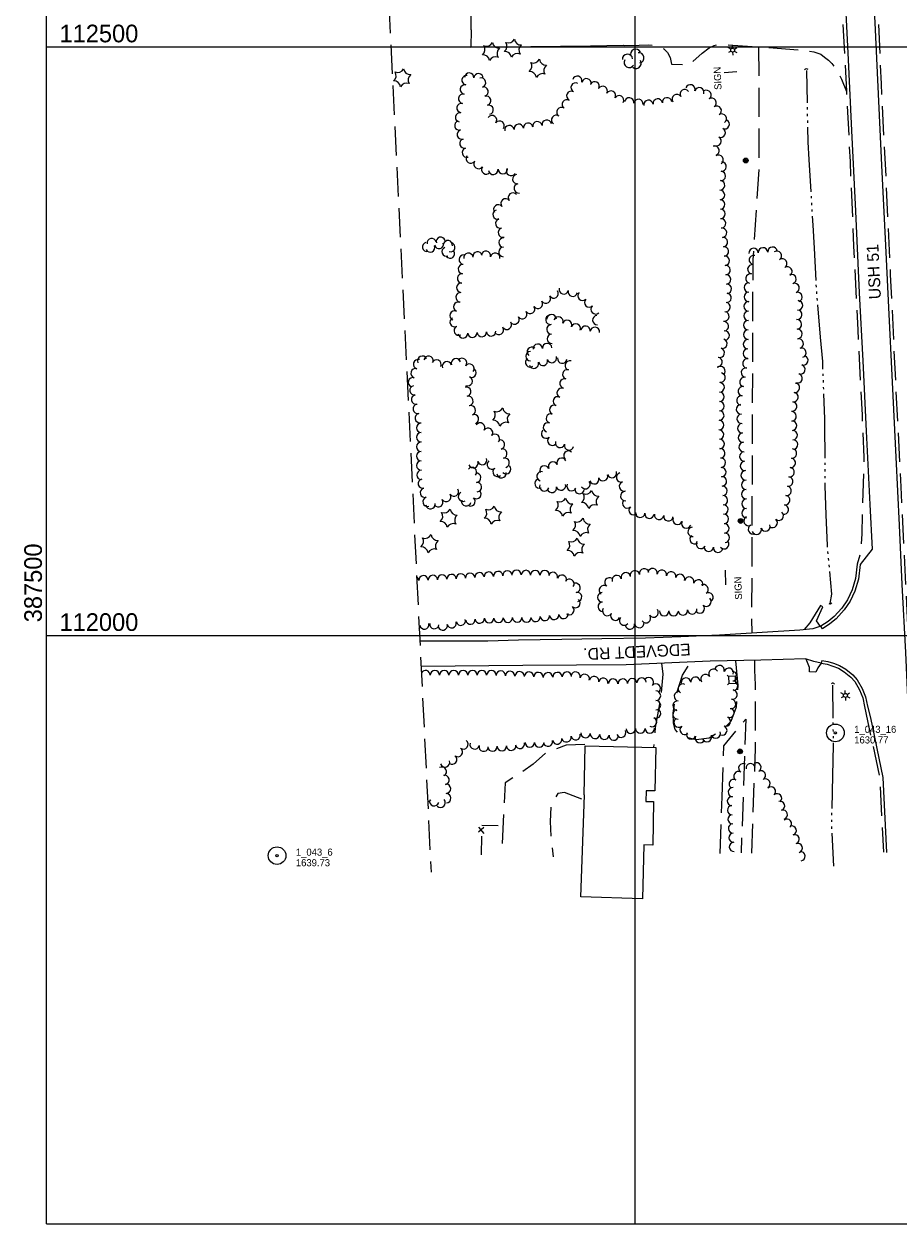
# Model space of a CAD drawing. Header units: feet. Extents: x 387481 to 389821, y 111500 to 113125.
# Tile 1 of 4: x 387481 to 388224, y 111500 to 112519. Entities that reach past the tile are written whole.
import ezdxf
from ezdxf.enums import TextEntityAlignment as Align

# ---------------------------------------------------------------- set-up
doc = ezdxf.new("R2010")
doc.units = ezdxf.units.FT
doc.header["$MEASUREMENT"] = 0
for name, pattern in [('DGN Style 3', [34.730374, 24.80741, -9.922964]), ('DGN Style 4', [39.716663, 19.845928, -9.922964, 0.024807, -9.922964]), ('DGN Style 6', [47.183694, 0.024807, -9.922964, 17.365187, -9.922964, 0.024807, -9.922964])]:
    doc.linetypes.add(name, pattern=pattern)
for name, color, linetype, lineweight in [('E_DWY', 73, 'DGN Style 3', 0), ('E_LAND_Vegetation', 21, 'Continuous', 0), ('E_MAP_GridLines', 251, 'Continuous', 0), ('E_MAP_Limits', 21, 'DGN Style 3', 0), ('E_MAP_PassPoints', 40, 'Continuous', 0), ('E_MISCPROP', 40, 'Continuous', 0), ('E_MISCPROP_HvyLine', 54, 'Continuous', 13), ('E_MISCPROP_Railing', 40, 'Continuous', 0), ('E_RDWY', 40, 'Continuous', 13), ('E_RDWY_Gravel', 40, 'DGN Style 3', 13), ('E_RDWY_Name', 221, 'Continuous', 0), ('E_UTL_AboveGroundPipe', 40, 'DGN Style 4', 0), ('E_WTR', 251, 'DGN Style 6', 0)]:
    doc.layers.add(name, color=color, linetype=linetype, lineweight=lineweight)
doc.styles.add('Style-IGR_FONT_0', font='IGR_FONT_0.shx')

# ---------------------------------------------------------------- blocks, each defined once
blk = doc.blocks.new('PP')
at = {"layer": 'E_MAP_PassPoints', "color": 40, "linetype": 'Continuous', "lineweight": 0}
for radius in [7.5, 0.96]:
    blk.add_circle((0, 0), radius, dxfattribs=at)
blk = doc.blocks.new('CULVRT_2')
at = {"layer": 'E_MISCPROP_Railing', "color": 40, "linetype": 'Continuous', "lineweight": 0}
blk.add_arc((10, 7.5), 12.5, 216.87907, 323.11863, dxfattribs=at)
blk = doc.blocks.new('CULVRT_3')
at = {"layer": 'E_MISCPROP_Railing', "color": 40, "linetype": 'Continuous', "lineweight": 0}
blk.add_arc((10, 7.5), 12.5, 216.8796, 323.11916, dxfattribs=at)
blk = doc.blocks.new('CULVRT_4')
at = {"layer": 'E_MISCPROP_Railing', "color": 40, "linetype": 'Continuous', "lineweight": 0}
blk.add_arc((10, 7.5), 12.5, 216.87939, 323.11896, dxfattribs=at)
blk = doc.blocks.new('LTP')
at = {"layer": 'E_MISCPROP', "color": 20, "linetype": 'Continuous', "lineweight": 0}
for p, q in [((-1.6, 0.1), (-4.2, 0.1)), ((-0.8, 1.4), (-2, 3.7)), ((0.9, 1.4), (2.3, 3.7)), ((-0.9, -1.4), (-2.2, -3.6)), ((0.8, -1.5), (2, -3.6)), ((1.6, 0), (4.2, -0.1))]:
    blk.add_line(p, q, dxfattribs=at)
blk.add_circle((0, 0), 1.64, dxfattribs=at)
blk = doc.blocks.new('POLE')
at = {"layer": 'E_MISCPROP', "color": 20, "linetype": 'Continuous', "lineweight": 0}
for radius in [2.02, 1.52, 1.01, 0.502]:
    blk.add_circle((0, 0), radius, dxfattribs=at)
blk = doc.blocks.new('SIGN')
at = {"layer": 'E_MISCPROP', "color": 20, "linetype": 'Continuous', "lineweight": 0, "style": 'Style-IGR_FONT_0'}
blk.add_text('SIGN', height=6, rotation=0, dxfattribs=at).set_placement((-9.6, 0), align=Align.MIDDLE_LEFT)
blk = doc.blocks.new('PINEL')
at = {"layer": 'E_LAND_Vegetation', "color": 93, "linetype": 'Continuous', "lineweight": 0}
for centre, start, end in [((-8.1, 7.3), 275.2113, 0.9763), ((-10.4, -3.4), 335.2113, 60.9763), ((2.3, 10.7), 215.2113, 300.9763), ((10.4, 3.4), 155.2114, 240.9763), ((-2.3, -10.7), 35.2114, 120.9763), ((8.1, -7.3), 95.2114, 180.9763)]:
    blk.add_arc(centre, 5.72, start, end, dxfattribs=at)
blk = doc.blocks.new('PED')
at = {"layer": 'E_UTL_AboveGroundPipe', "color": 101, "linetype": 'Continuous', "lineweight": 13}
for p, q in [((-3.1, 2.9), (-4.2, 4)), ((2.9, 2.9), (3.9, 4)), ((-4.2, -4.2), (-3.1, -3.1)), ((3.9, -4.2), (2.9, -3.1))]:
    blk.add_line(p, q, dxfattribs=at)
at = {"layer": 'E_UTL_AboveGroundPipe', "color": 101, "linetype": 'Continuous', "lineweight": 13, "flags": 128}
blk.add_lwpolyline([(-3.1, -3.1), (2.9, -3.1), (2.9, 2.9), (-3.1, 2.9)], close=True, dxfattribs=at)

msp = doc.modelspace()

# ---------------------------------------------------------------- linework, layer by layer
at = {"layer": 'E_DWY', "color": 51, "linetype": 'DGN Style 3', "lineweight": 0, "flags": 128}
for points in [[(387860.7, 112514.3), (387860.8, 112521.7), (387860.7, 112554.3), (387859.3, 112555.8)], [(387989.8, 112501.3), (387990.8, 112501.2), (388003.5, 112501.5), (388011.1, 112501.7), (388015, 112501.4), (388018.4, 112501.2), (388020.6, 112500.6), (388021.9, 112499.9), (388024.5, 112498.2), (388027.5, 112495.1), (388029.8, 112491), (388031, 112485.2), (388045, 112484.7), (388046.6, 112485.2), (388048.4, 112487), (388056.9, 112494.7), (388062.9, 112499), (388067.2, 112501), (388069.6, 112501.8), (388073.9, 112502.1), (388110.3, 112499.6), (388146, 112496.7), (388151.7, 112495.7), (388157.6, 112493.6), (388160.8, 112491.2), (388164.1, 112488.7), (388167.1, 112485.8), (388171.6, 112479.8), (388175.4, 112472.5), (388179.5, 112462.1)], [(388104.9, 112500), (388105.1, 112397), (388099.9, 112318.9), (388099.1, 112069.3), (388098.9, 112014.6), (388099.1, 112001.9)], [(388085.3, 111978.4), (388087.1, 111957.4), (388085.7, 111939), (388081.3, 111926.9), (388073.5, 111919.1), (388063, 111912.8), (388051.9, 111911.4), (388045.1, 111912.9), (388037.1, 111916.8), (388033.9, 111920.2), (388032.5, 111925.5), (388032.3, 111934), (388034.5, 111948.3), (388040.1, 111966.2), (388047, 111977.3)], [(388099.1, 111815), (388102.3, 111904.6), (388102.3, 111958.1), (388101.7, 111970.6), (388101.8, 111978.8)], [(388022.5, 111976.3), (388023.4, 111967), (388021.6, 111946.4), (388017.1, 111921.9), (388015.7, 111905)], [(388073.8, 111862.9), (388074.7, 111889), (388075.3, 111906.2), (388093.9, 111928.9), (388090, 111815.2)], [(387957.3, 111907.3), (387941.5, 111906.7), (387924.3, 111900.2), (387913.4, 111890.5), (387902.3, 111882.7), (387889.5, 111874.7), (387886.7, 111813.4)], [(387954.7, 111861), (387939.9, 111866.6), (387934.4, 111865.8), (387928.7, 111857.1), (387927.9, 111842), (387928.4, 111827.6), (387930.5, 111812)], [(388072.3, 111814.6), (388073.8, 111862.9)]]:
    msp.add_lwpolyline(points, dxfattribs=at)
at = {"layer": 'E_LAND_Vegetation', "color": 93, "linetype": 'Continuous', "lineweight": 0}
for centre, radius, start, end in [((388000.5, 112493.7), 4.35, 24.5536, 204.5383), ((387993.5, 112489.4), 4.35, 3.6924, 183.677), ((387994.9, 112486.6), 4.35, 149.778, 329.7626), ((388000.8, 112485.9), 4.35, 212.8414, 32.8261), ((388003.2, 112490.6), 4.35, 280.0384, 100.0231), ((387859.1, 112473.8), 3.99, 356.6752, 176.6599), ((387867, 112473.3), 3.99, 356.6752, 176.6599), ((387855.4, 112463.7), 3.99, 80.0918, 260.0765), ((387856.8, 112471.6), 3.99, 80.0918, 260.0765), ((387869.2, 112469.6), 3.99, 285.3356, 105.3203), ((387871.3, 112461.9), 3.99, 285.3356, 105.3203), ((387949.5, 112465.4), 3.99, 62.8262, 242.8109), ((387950.9, 112471.1), 3.99, 344.6634, 164.6481), ((387958.6, 112469), 3.99, 344.6634, 164.6481), ((387965.6, 112466.4), 3.99, 330.4996, 150.4842), ((387972.5, 112462.5), 3.99, 330.4996, 150.4842), ((388046.9, 112463.8), 3.99, 341.581, 161.5657), ((387854, 112455.8), 3.99, 80.0918, 260.0765), ((387873.5, 112454.2), 3.99, 285.3356, 105.3203), ((387945.8, 112458.3), 3.99, 62.8262, 242.8109), ((387979.5, 112458.5), 3.99, 330.4996, 150.4842), ((387986.4, 112454.6), 3.99, 330.4996, 150.4842), ((387994.9, 112452.7), 3.99, 351.6804, 171.6651), ((388019.2, 112451.8), 3.99, 7.6582, 187.6429), ((388027.1, 112452.8), 3.99, 7.6582, 187.6429), ((388035.4, 112455.5), 3.99, 33.6062, 213.5909), ((388042.1, 112459.9), 3.99, 33.6062, 213.5909), ((388054.5, 112461.3), 3.99, 341.581, 161.5657), ((388060.6, 112459.1), 3.99, 302.9843, 122.969), ((388064.9, 112452.4), 3.99, 302.9843, 122.969), ((387852.6, 112448), 3.99, 80.0918, 260.0765), ((387875.6, 112446.5), 3.99, 285.3356, 105.3203), ((387937.5, 112444.5), 3.99, 55.817, 235.8017), ((387941.9, 112451.1), 3.99, 55.817, 235.8017), ((388002.8, 112451.5), 3.99, 351.6804, 171.6651), ((388011.3, 112450.7), 3.99, 7.6582, 187.6429), ((388069.3, 112445.7), 3.99, 302.9843, 122.969), ((387850.7, 112433.2), 3.99, 105.4937, 285.4784), ((387851.3, 112440.1), 3.99, 80.0918, 260.0765), ((387878.5, 112437.7), 3.99, 323.7702, 143.7549), ((387884.9, 112433), 3.99, 323.7702, 143.7549), ((387909.1, 112431.3), 3.99, 7.5055, 187.4901), ((387917, 112432.5), 3.99, 9.0069, 188.9915), ((387924.9, 112433.8), 3.99, 9.0069, 188.9915), ((387933, 112437.9), 3.99, 55.817, 235.8017), ((388073.6, 112439), 3.99, 302.9843, 122.969), ((388076.1, 112434.2), 3.99, 244.8049, 64.7895), ((387852.8, 112425.5), 3.99, 105.4937, 285.4784), ((387893.2, 112429.2), 3.99, 7.5055, 187.4901), ((387901.2, 112430.3), 3.99, 7.5055, 187.4901), ((388072.7, 112427), 3.99, 244.8049, 64.7895), ((387855, 112417.8), 3.99, 105.4937, 285.4784), ((388067.5, 112411.7), 3.99, 287.291, 107.2756), ((388069.2, 112419.8), 3.99, 243.3497, 63.3344), ((387857.1, 112410.1), 3.99, 105.4937, 285.4784), ((387860.4, 112405), 3.99, 144.7665, 324.7512), ((388070.8, 112404), 3.99, 303.0047, 122.9894), ((387866.9, 112400.4), 3.99, 144.7665, 324.7512), ((387873.5, 112395.8), 3.99, 144.7665, 324.7512), ((387879.5, 112395.4), 3.99, 187.1937, 7.1784), ((387887.7, 112396.1), 3.99, 180.4528, 0.4375), ((387894.6, 112394.5), 3.99, 148.0247, 328.0094), ((388073.4, 112398.2), 3.99, 265.6493, 85.6339), ((387899.9, 112387.6), 3.99, 98.8864, 278.871), ((388072.2, 112382.3), 3.99, 265.6493, 85.6339), ((388072.8, 112390.3), 3.99, 265.6493, 85.6339), ((387896.2, 112371.9), 3.99, 39.054, 219.0387), ((387901.1, 112379.7), 3.99, 98.8864, 278.871), ((388072.1, 112374.1), 3.99, 271.2011, 91.1858), ((387883.8, 112361.9), 3.99, 39.054, 219.0387), ((387890, 112366.9), 3.99, 39.054, 219.0387), ((388072.3, 112366.1), 3.99, 271.2011, 91.1858), ((387883.2, 112357.5), 3.99, 106.5199, 286.5045), ((388072.5, 112358.1), 3.99, 271.2011, 91.1858), ((388073, 112350), 3.99, 275.9826, 95.9673), ((387885.4, 112349.9), 3.99, 106.5199, 286.5045), ((387887.7, 112342.2), 3.99, 106.5199, 286.5045), ((388073.8, 112342.1), 3.99, 275.9826, 95.9673), ((387823.2, 112330), 3.82, 102.4251, 282.4098), ((387827.2, 112333.4), 3.82, 10.0166, 190.0013), ((387834.9, 112334.5), 3.82, 14.778, 194.7626), ((387841, 112331.6), 3.82, 349.8558, 169.8404), ((387888.3, 112333.7), 3.99, 88.5651, 268.5498), ((388074.6, 112334.1), 3.99, 275.3465, 95.3312), ((387826, 112329.3), 3.82, 204.5465, 24.5312), ((387833.4, 112332.3), 3.82, 194.48, 14.4647), ((387839.7, 112325.9), 3.82, 109.2732, 289.2579), ((387842.9, 112324.2), 3.82, 215.3726, 35.3573), ((387843.2, 112329.7), 3.82, 254.4665, 74.4511), ((387858.4, 112320.7), 3.99, 9.7362, 189.7209), ((387866.2, 112322), 3.99, 9.7362, 189.7209), ((387873.3, 112322.4), 3.99, 349.2492, 169.2339), ((387881.2, 112320.9), 3.99, 349.2492, 169.2339), ((387888.1, 112325.7), 3.99, 88.5651, 268.5498), ((388075.4, 112326.2), 3.99, 275.3465, 95.3312), ((388100.6, 112324.8), 4.01, 3.694, 183.6787), ((388108.6, 112325.3), 4.01, 3.694, 183.6787), ((388116.7, 112325.9), 4.01, 3.694, 183.6787), ((388120.4, 112322.5), 4.01, 303.6737, 123.6584), ((387853.7, 112311.2), 3.99, 85.0964, 265.0811), ((387854.4, 112319.2), 3.99, 85.0964, 265.0811), ((388076.1, 112318.2), 3.99, 275.3465, 95.3312), ((388076.8, 112310.3), 3.99, 274.211, 94.1957), ((388099.5, 112311), 4.01, 79.5601, 259.5447), ((388100.9, 112318.9), 4.01, 79.5601, 259.5447), ((388124.9, 112315.9), 4.01, 303.6737, 123.6584), ((388129.3, 112309.2), 4.01, 303.6737, 123.6584), ((387853, 112303.3), 3.99, 85.0964, 265.0811), ((388077.3, 112302.4), 3.99, 274.211, 94.1957), ((388098, 112303.1), 4.01, 79.5601, 259.5447), ((388132.8, 112302.7), 4.01, 288.4368, 108.4214), ((387852.4, 112295.3), 3.99, 85.0964, 265.0811), ((387930.8, 112290.5), 3.99, 213.3714, 33.3561), ((387939.4, 112293.9), 3.99, 165.5151, 345.4997), ((387947.1, 112291.9), 3.99, 165.5151, 345.4997), ((388077.9, 112294.4), 3.99, 274.211, 94.1957), ((388096.6, 112295.5), 4.01, 89.0616, 269.0463), ((388135.4, 112295.1), 4.01, 288.4368, 108.4214), ((387849.7, 112279.1), 3.99, 67.8263, 247.8109), ((387851.7, 112287.3), 3.99, 85.0964, 265.0811), ((387917.5, 112281.7), 3.99, 213.3714, 33.3561), ((387924.2, 112286.1), 3.99, 213.3714, 33.3561), ((387955.3, 112288.5), 3.99, 134.2907, 314.2754), ((387960.9, 112282.7), 3.99, 134.2907, 314.2754), ((388076.8, 112278.9), 3.99, 263.2561, 83.2408), ((388077.7, 112286.8), 3.99, 263.2561, 83.2408), ((388096.4, 112279.5), 4.01, 89.0616, 269.0463), ((388096.5, 112287.5), 4.01, 89.0616, 269.0463), ((388137.9, 112287.5), 4.01, 288.4368, 108.4214), ((388138.3, 112280.4), 4.01, 265.9285, 85.9132), ((387846.7, 112271.7), 3.99, 67.8263, 247.8109), ((387904.2, 112272.8), 3.99, 213.8596, 33.8443), ((387910.8, 112277.3), 3.99, 213.8596, 33.8443), ((387929.1, 112268.7), 3.99, 0.4413, 180.426), ((387966.4, 112277), 3.99, 134.2907, 314.2754), ((388075.8, 112271), 3.99, 263.2561, 83.2408), ((388096.3, 112271.5), 4.01, 89.0616, 269.0463), ((388137.7, 112272.4), 4.01, 265.9285, 85.9132), ((387846.7, 112266.1), 3.99, 116.3712, 296.3559), ((387850.2, 112258.9), 3.99, 116.3712, 296.3559), ((387891, 112263.9), 3.99, 213.8596, 33.8443), ((387897.6, 112268.4), 3.99, 213.8596, 33.8443), ((387928, 112268.1), 3.99, 96.7061, 276.6907), ((387928.9, 112260), 3.99, 92.7824, 272.7671), ((387934.8, 112266.7), 3.99, 338.2287, 158.2134), ((387942.2, 112263.7), 3.99, 338.2287, 158.2134), ((387949.6, 112260.8), 3.99, 338.2287, 158.2134), ((387957.9, 112258.8), 3.99, 353.3874, 173.3721), ((387967.8, 112267.8), 3.99, 93.6939, 273.6786), ((388075.4, 112262.6), 3.99, 274.814, 94.7987), ((388096.1, 112263.5), 4.01, 89.0616, 269.0463), ((388137.4, 112264.2), 4.01, 273.6908, 93.6755), ((387853.8, 112256.5), 3.99, 184.07, 4.0547), ((387861.8, 112257.1), 3.99, 184.07, 4.0547), ((387869.8, 112257.7), 3.99, 184.07, 4.0547), ((387877.7, 112258.2), 3.99, 184.07, 4.0547), ((387884.3, 112259.5), 3.99, 213.8596, 33.8443), ((387929.3, 112252), 3.99, 92.7824, 272.7671), ((387965.8, 112257.8), 3.99, 353.3874, 173.3721), ((388076.1, 112254.7), 3.99, 274.814, 94.7987), ((388096, 112255.5), 4.01, 89.0616, 269.0463), ((388137.9, 112256.2), 4.01, 273.6908, 93.6755), ((387912.3, 112240.9), 3.99, 51.7967, 231.7814), ((387917.3, 112243.5), 3.99, 4.3767, 184.3614), ((387925.3, 112244.1), 3.99, 4.3767, 184.3614), ((388071.9, 112240.1), 3.99, 253.7118, 73.6965), ((388074.1, 112247.7), 3.99, 253.7118, 73.6965), ((388095.7, 112239.4), 4.01, 89.0616, 269.0463), ((388095.9, 112247.4), 4.01, 89.0616, 269.0463), ((388139, 112247.8), 4.01, 285.9866, 105.9712), ((388141.2, 112240.1), 4.01, 285.9866, 105.9712), ((387815.7, 112230.4), 4, 73.7091, 253.6938), ((387819.2, 112233.3), 4, 25.4488, 205.4335), ((387824.6, 112233.3), 4, 349.3391, 169.3238), ((387831.3, 112230.1), 4, 334.5447, 154.5294), ((387840.2, 112228.6), 4, 19.0874, 199.0721), ((387847.8, 112231.2), 4, 19.0874, 199.0721), ((387853, 112231.4), 4, 322.7367, 142.7213), ((387910.9, 112231.9), 3.99, 124.9959, 304.9806), ((387911.1, 112237.1), 3.99, 90.1581, 270.1427), ((387914, 112230.8), 3.99, 197.4636, 17.4483), ((387921.7, 112233.2), 3.99, 197.4636, 17.4483), ((387929.3, 112235.6), 3.99, 197.4636, 17.4483), ((387938.1, 112235.1), 3.99, 172.1801, 352.1648), ((387944.5, 112229.3), 3.99, 73.7088, 253.6934), ((388070, 112232.2), 3.99, 264.2665, 84.2512), ((388095.3, 112231.1), 4.01, 80.799, 260.7837), ((388142.9, 112233.6), 4.01, 251.9931, 71.9778), ((387813.5, 112222.7), 4, 73.7091, 253.6938), ((387859.3, 112226.6), 4, 322.7367, 142.7213), ((387861, 112223.2), 4, 246.4146, 66.3993), ((387942.3, 112221.7), 3.99, 73.7088, 253.6934), ((388072.5, 112224.5), 3.99, 310.5639, 130.5486), ((388072.6, 112219), 3.99, 258.6725, 78.6572), ((388094.1, 112223.2), 4.01, 80.799, 260.7837), ((388138, 112218.4), 4.01, 251.9931, 71.9778), ((388140.4, 112226), 4.01, 251.9931, 71.9778), ((387811.3, 112215), 4, 73.7091, 253.6938), ((387812.5, 112208.2), 4, 101.0663, 281.0509), ((387857.8, 112215.9), 4, 246.4146, 66.3993), ((387940, 112214), 3.99, 73.7088, 253.6934), ((388071.8, 112210.7), 3.99, 269.2946, 89.2793), ((388091.5, 112207.4), 4.01, 80.799, 260.7837), ((388092.8, 112215.3), 4.01, 80.799, 260.7837), ((388135.7, 112210.3), 4.01, 261.8326, 81.8173), ((387814, 112200.3), 4, 101.0663, 281.0509), ((387856.6, 112207), 4, 282.6653, 102.65), ((387858.4, 112199.2), 4, 282.6653, 102.65), ((387934.4, 112198.8), 3.99, 66.3242, 246.3089), ((387937.6, 112206.1), 3.99, 66.3242, 246.3089), ((388071.7, 112202.7), 3.99, 269.2946, 89.2793), ((388090.2, 112199.5), 4.01, 80.799, 260.7837), ((388134.5, 112202.4), 4.01, 261.8326, 81.8173), ((387815.5, 112192.5), 4, 101.0663, 281.0509), ((387860.5, 112191.2), 4, 289.1707, 109.1554), ((387931.2, 112191.5), 3.99, 66.3242, 246.3089), ((388071.5, 112186.7), 3.99, 269.2946, 89.2793), ((388071.6, 112194.7), 3.99, 269.2946, 89.2793), ((388089.9, 112192), 4.01, 94.0798, 274.0645), ((388133.4, 112194.5), 4.01, 261.8326, 81.8173), ((387817.1, 112184.6), 4, 101.0663, 281.0509), ((387863.1, 112183.7), 4, 289.1707, 109.1554), ((387868.4, 112176.5), 4, 326.2385, 146.2232), ((387926, 112176.7), 3.99, 72.1516, 252.1363), ((387928.4, 112184.3), 3.99, 72.1516, 252.1363), ((388071.4, 112178.7), 3.99, 269.2946, 89.2793), ((388090.5, 112184), 4.01, 94.0798, 274.0645), ((388132.9, 112186.1), 4.01, 273.2301, 93.2148), ((388133.3, 112178.1), 4.01, 273.2301, 93.2148), ((387818.3, 112168.3), 4, 89.8207, 269.8053), ((387818.4, 112176.3), 4, 89.8207, 269.8053), ((387875.1, 112172.1), 4, 326.2385, 146.2232), ((387880.9, 112167), 4, 317.9871, 137.9718), ((387924.4, 112171.4), 3.99, 131.5712, 311.5559), ((388071.3, 112170.6), 3.99, 273.4465, 93.4311), ((388091, 112176), 4.01, 94.0798, 274.0645), ((388091.6, 112168), 4.01, 94.0798, 274.0645), ((388133.8, 112170.1), 4.01, 273.2301, 93.2148), ((387818.3, 112160.3), 4, 89.8207, 269.8053), ((387885.2, 112162.1), 4, 284.5011, 104.4858), ((387929.7, 112165.4), 3.99, 131.5712, 311.5559), ((387936.2, 112163.5), 3.99, 164.2945, 344.2791), ((387943.9, 112161.4), 3.99, 164.2945, 344.2791), ((388071.8, 112162.6), 3.99, 273.4465, 93.4311), ((388092.2, 112160), 4.01, 94.0798, 274.0645), ((388134.2, 112162.1), 4.01, 273.2301, 93.2148), ((387818.3, 112152.3), 4, 89.8207, 269.8053), ((387870.1, 112149), 4, 200.2264, 20.2111), ((387887.2, 112154.4), 4, 284.5011, 104.4858), ((387889.2, 112146.6), 4, 284.5011, 104.4858), ((387937.5, 112146.7), 3.99, 24.766, 204.7507), ((387943.3, 112152.7), 3.99, 48.8855, 228.8701), ((388072.3, 112154.7), 3.99, 273.4465, 93.4311), ((388072.8, 112146.7), 3.99, 273.4465, 93.4311), ((388092.7, 112152), 4.01, 94.0798, 274.0645), ((388132.2, 112146.5), 4.01, 262.5793, 82.564), ((388133.2, 112154.5), 4.01, 262.5793, 82.564), ((387818.4, 112144.3), 4, 91.1636, 271.1483), ((387818.5, 112136.3), 4, 91.1636, 271.1483), ((387861.4, 112138.7), 4, 319.631, 139.6156), ((387862.6, 112146.2), 4, 200.2264, 20.2111), ((387878.3, 112145.2), 4, 127.5622, 307.5469), ((387883.2, 112138.9), 4, 127.5622, 307.5469), ((387890.5, 112141.2), 4, 226.2721, 46.2568), ((387923, 112140.1), 3.99, 24.766, 204.7507), ((387930.3, 112143.4), 3.99, 24.766, 204.7507), ((388073.2, 112138.7), 3.99, 273.4465, 93.4311), ((388093.3, 112144), 4.01, 94.0798, 274.0645), ((388093.9, 112136), 4.01, 94.0798, 274.0645), ((388131.2, 112138.6), 4.01, 262.5793, 82.564), ((387819.7, 112128.9), 4, 103.158, 283.1427), ((387865, 112134), 4, 274.4573, 94.442), ((387865.6, 112126), 4, 274.4573, 94.442), ((387886.5, 112137.8), 4, 188.0288, 8.0135), ((387918.7, 112129.1), 3.99, 110.6295, 290.6141), ((387920.4, 112135.2), 3.99, 75.2553, 255.24), ((387957.8, 112128.5), 3.99, 216.2432, 36.2279), ((387965.3, 112132.6), 3.99, 199.4165, 19.4011), ((387972.8, 112135.2), 3.99, 199.4165, 19.4011), ((387980.3, 112137.9), 3.99, 199.4165, 19.4011), ((387988.1, 112134.2), 3.99, 107.4735, 287.4582), ((387990.5, 112126.6), 3.99, 107.4735, 287.4582), ((388073.7, 112130.8), 3.99, 273.4465, 93.4311), ((388094.3, 112127.9), 4.01, 90.8283, 270.813), ((388130, 112130.7), 4.01, 261.2063, 81.191), ((387821.5, 112121.2), 4, 106.1178, 286.1025), ((387839.5, 112117.6), 4, 214.1254, 34.1101), ((387846.1, 112122.1), 4, 214.1254, 34.1101), ((387853.8, 112117.8), 4, 118.5571, 298.5418), ((387865.2, 112120), 4, 230.4271, 50.4118), ((387922.9, 112126.6), 3.99, 162.0754, 342.0601), ((387929.4, 112125.3), 3.99, 194.3128, 14.2975), ((387937.1, 112127.3), 3.99, 194.3128, 14.2975), ((387946, 112126.7), 3.99, 154.6384, 334.6231), ((387952.8, 112124.3), 3.99, 174.2355, 354.2202), ((387991.6, 112118.3), 3.99, 97.38, 277.3646), ((388074.2, 112122.8), 3.99, 273.4465, 93.4311), ((388094.4, 112119.9), 4.01, 90.8283, 270.813), ((388128.7, 112122.8), 4.01, 261.2063, 81.191), ((387823.7, 112113.5), 4, 106.1178, 286.1025), ((387826.2, 112111.4), 4, 189.0103, 8.995), ((387832.9, 112113.1), 4, 214.1254, 34.1101), ((387856.6, 112113.9), 4, 166.4457, 346.4304), ((387860.1, 112113.8), 4, 230.4271, 50.4118), ((387993.2, 112112.1), 3.99, 133.378, 313.3626), ((387998.7, 112106.3), 3.99, 133.378, 313.3626), ((388074.6, 112114.8), 3.99, 272.8073, 92.792), ((388075, 112106.9), 3.99, 272.8073, 92.792), ((388094.5, 112111.9), 4.01, 90.8283, 270.813), ((388126.3, 112106.9), 4.01, 261.2063, 81.191), ((388127.5, 112114.9), 4.01, 261.2063, 81.191), ((388004.3, 112104.1), 3.99, 175.0066, 354.9912), ((388012.2, 112103.4), 3.99, 175.0066, 354.9912), ((388020.3, 112102.4), 3.99, 171.4654, 351.4501), ((388028.2, 112101.2), 3.99, 171.4654, 351.4501), ((388036.1, 112098.2), 3.99, 157.1297, 337.1144), ((388075.4, 112098.9), 3.99, 272.8073, 92.792), ((388094.6, 112103.8), 4.01, 90.8283, 270.813), ((388096.3, 112097.2), 4.01, 117.3225, 297.3072), ((388122, 112101.7), 4.01, 229.7358, 49.7205), ((388043.5, 112095.1), 3.99, 157.1297, 337.1144), ((388048.8, 112087.9), 3.99, 96.9313, 276.9159), ((388075.8, 112090.9), 3.99, 272.8073, 92.792), ((388100, 112090.1), 4.01, 117.3225, 297.3072), ((388103.2, 112089.7), 4.01, 200.8437, 20.8284), ((388110.7, 112092.5), 4.01, 200.8437, 20.8284), ((388116.8, 112095.6), 4.01, 229.7358, 49.7205), ((388050.5, 112081.7), 3.99, 127.0585, 307.0432), ((388055.9, 112077.7), 3.99, 150.2676, 330.2523), ((388075.6, 112077.5), 3.99, 217.8042, 37.7889), ((388076.2, 112082.9), 3.99, 272.8073, 92.792), ((388062.5, 112075.3), 3.99, 173.9121, 353.8967), ((388070.4, 112074.4), 3.99, 173.9121, 353.8967), ((387812.3, 112046.4), 3.97, 2.5549, 55.9744), ((387820.2, 112046.8), 3.97, 2.5549, 182.5395), ((387828.2, 112047.1), 3.97, 2.5549, 182.5395), ((387836.1, 112047.5), 3.97, 2.5549, 182.5395), ((387844.1, 112047.9), 3.97, 3.6927, 183.6774), ((387852, 112048.4), 3.97, 3.6927, 183.6774), ((387859.9, 112048.9), 3.97, 3.6927, 183.6774), ((387867.8, 112049.4), 3.97, 3.6927, 183.6774), ((387875.7, 112049.9), 3.97, 3.6905, 183.6751), ((387883.7, 112050.4), 3.97, 3.6905, 183.6751), ((387891.6, 112050.9), 3.97, 3.6905, 183.6751), ((387899.3, 112051.4), 3.97, 359.5419, 179.5266), ((387907.3, 112051.3), 3.97, 359.5419, 179.5266), ((387915.2, 112051.2), 3.97, 359.5419, 179.5266), ((387923.2, 112051.2), 3.97, 359.5419, 179.5266), ((387930.2, 112049.7), 3.97, 342.1909, 162.1756), ((387937.8, 112047.3), 3.97, 342.1909, 162.1756), ((387978.2, 112045), 4.03, 54.4031, 234.3878), ((387984.4, 112047), 4.03, 16.7462, 196.7309), ((387992.1, 112049.3), 4.03, 16.7462, 196.7309), ((387999.8, 112051), 4.03, 12.0979, 192.0826), ((388007.7, 112052.7), 4.03, 12.0979, 192.0826), ((388014.8, 112052.8), 4.03, 349.9419, 169.9265), ((388022.7, 112051.4), 4.03, 349.9419, 169.9265), ((388030.6, 112050), 4.03, 349.9419, 169.9265), ((388038.1, 112047.9), 4.03, 343.136, 163.1207), ((388045.9, 112045.6), 4.03, 343.136, 163.1207), ((387944.2, 112043.8), 3.97, 326.6215, 146.6062), ((387949.4, 112040.4), 3.97, 279.5959, 99.5806), ((387973.5, 112038.4), 4.03, 54.4031, 234.3878), ((388053.6, 112043.2), 4.03, 343.136, 163.1207), ((388058.1, 112039.2), 4.03, 301.3384, 121.3231), ((387949.4, 112027.4), 3.97, 229.2379, 49.2226), ((387950.7, 112032.6), 3.97, 279.5959, 99.5806), ((387972.1, 112032.4), 4.03, 92.8497, 272.8343), ((387972.5, 112024.3), 4.03, 92.8497, 272.8343), ((388060.6, 112028.7), 4.03, 226.0925, 46.0772), ((388062.3, 112032.3), 4.03, 301.3384, 121.3231), ((387931.3, 112017.4), 3.97, 186.1298, 6.1145), ((387939.2, 112018.2), 3.97, 186.1298, 6.1145), ((387944.2, 112021.4), 3.97, 229.2379, 49.2226), ((387976.4, 112020.7), 4.03, 148.526, 328.5106), ((387983.2, 112016.8), 4.03, 154.957, 334.9417), ((388015.7, 112019.5), 4.03, 216.5635, 36.5482), ((388024.7, 112020.7), 4.03, 179.4024, 359.3871), ((388032.7, 112020.7), 4.03, 179.4024, 359.3871), ((388040.5, 112021.2), 4.03, 186.802, 6.7866), ((388048.5, 112022.1), 4.03, 186.802, 6.7866), ((388055, 112022.9), 4.03, 226.0925, 46.0772), ((387813.2, 112007.8), 3.97, 330.0052, 10.7055), ((387821, 112009.3), 3.97, 190.7208, 10.7055), ((387829.5, 112009.6), 3.97, 171.52, 351.5046), ((387836.6, 112008.4), 3.97, 194.5498, 14.5344), ((387844.2, 112010.4), 3.97, 194.5498, 14.5344), ((387851.9, 112012.4), 3.97, 194.5498, 14.5344), ((387860.1, 112013.4), 3.97, 186.4191, 6.4038), ((387868, 112014.3), 3.97, 186.4191, 6.4038), ((387876.1, 112014.7), 3.97, 180.8765, 0.8612), ((387884, 112014.8), 3.97, 180.8765, 0.8612), ((387892, 112015), 3.97, 180.8765, 0.8612), ((387899.9, 112015.1), 3.97, 180.8765, 0.8612), ((387907.8, 112015.2), 3.97, 180.8765, 0.8612), ((387915.5, 112015.7), 3.97, 186.1298, 6.1145), ((387923.4, 112016.5), 3.97, 186.1298, 6.1145), ((387990.6, 112012.6), 4.03, 140.8129, 320.7976), ((387995.6, 112009.3), 4.03, 188.5558, 8.5405), ((388003.6, 112010.5), 4.03, 188.5558, 8.5405), ((388009.2, 112014.7), 4.03, 216.5635, 36.5482), ((387821.9, 111966.2), 4.01, 359.8785, 147.7759), ((387829.9, 111966.2), 4.01, 359.8785, 179.8632), ((387837.9, 111966.2), 4.01, 359.8785, 179.8632), ((387845.9, 111966.2), 4.01, 359.8785, 179.8632), ((387853.9, 111966.2), 4.01, 359.8785, 179.8632), ((387861.9, 111966.2), 4.01, 359.8785, 179.8632), ((387869.9, 111966.1), 4.01, 359.8785, 179.8632), ((387877.9, 111966.1), 4.01, 359.8785, 179.8632), ((387885.9, 111965.9), 4.01, 357.7276, 177.7123), ((387893.9, 111965.5), 4.01, 357.7276, 177.7123), ((387901.9, 111965.2), 4.01, 357.7276, 177.7123), ((387909.9, 111964.9), 4.01, 357.7276, 177.7123), ((387917.9, 111964.6), 4.01, 357.7276, 177.7123), ((387926, 111964.4), 4.01, 1.6834, 181.6681), ((387934, 111964.6), 4.01, 1.6834, 181.6681), ((387942, 111964.9), 4.01, 1.6834, 181.6681), ((387949.4, 111965), 4.01, 346.0781, 166.0628), ((387957.2, 111963), 4.01, 346.0781, 166.0628), ((388059.8, 111962.9), 4.04, 33.5259, 213.5106), ((388066.6, 111967.4), 4.04, 33.5259, 213.5106), ((388071.7, 111970.4), 4.04, 344.4029, 164.3875), ((388079.5, 111968.2), 4.04, 344.4029, 164.3875), ((388082.6, 111965.3), 4.04, 274.5743, 94.5589), ((387965.2, 111961.2), 4.01, 349.6562, 169.6409), ((387973, 111959.8), 4.01, 349.6562, 169.6409), ((387981.3, 111959), 4.01, 357.9853, 177.97), ((387989.5, 111959), 4.01, 2.735, 182.7197), ((387997.5, 111959.4), 4.01, 2.735, 182.7197), ((388005.5, 111959.9), 4.01, 3.6916, 183.6763), ((388011.7, 111960.3), 4.01, 316.906, 136.8907), ((388017.6, 111954.9), 4.01, 316.906, 136.8907), ((388040.5, 111954.8), 4.04, 62.8774, 242.8621), ((388043.2, 111959.9), 4.04, 5.4045, 185.3891), ((388051.2, 111960.6), 4.04, 5.4045, 185.3891), ((388083.2, 111957.2), 4.04, 274.5743, 94.5589), ((388017.7, 111948.8), 4.01, 269.7664, 89.7511), ((388037.2, 111948.3), 4.04, 82.3784, 262.3631), ((388082.6, 111949.7), 4.04, 260.9685, 80.9532), ((388017.7, 111933.6), 4.01, 244.9488, 64.9335), ((388017.7, 111940.7), 4.01, 269.7664, 89.7511), ((388036.1, 111940.3), 4.04, 82.3784, 262.3631), ((388036.1, 111932.9), 4.04, 98.012, 277.9967), ((388080.1, 111934.3), 4.04, 247.7492, 67.7339), ((388081.4, 111941.8), 4.04, 260.9685, 80.9532), ((388014.3, 111926.4), 4.01, 244.9488, 64.9335), ((388037, 111926), 4.04, 129.1081, 309.0928), ((388077.1, 111926.8), 4.04, 247.7492, 67.7339), ((387949.5, 111915.2), 4.01, 192.8105, 12.7951), ((387957.9, 111917), 4.01, 175.2102, 355.1948), ((387965.9, 111916.3), 4.01, 175.2102, 355.1948), ((387973.9, 111915.6), 4.01, 175.2102, 355.1948), ((387988.2, 111917.4), 4.01, 204.6657, 24.6503), ((387996.4, 111920.8), 4.01, 180.7591, 0.7438), ((388004.4, 111920.9), 4.01, 180.7591, 0.7438), ((388012.4, 111921), 4.01, 180.7591, 0.7438), ((388042.1, 111919.7), 4.04, 129.1081, 309.0928), ((388047.6, 111915.8), 4.04, 158.2297, 338.2144), ((388068.5, 111916.7), 4.04, 201.9233, 21.908), ((388074, 111919.3), 4.04, 247.7492, 67.7339), ((387854.1, 111907.4), 4.01, 233.5341, 53.5188), ((387863.7, 111907.4), 4.01, 166.0106, 345.9952), ((387871.4, 111905.5), 4.01, 166.0106, 345.9952), ((387878.8, 111905.6), 4.01, 182.6195, 2.6042), ((387886.8, 111905.9), 4.01, 182.6195, 2.6042), ((387894.8, 111906.3), 4.01, 182.6195, 2.6042), ((387902.2, 111907.9), 4.01, 193.1569, 13.1416), ((387910.6, 111909.1), 4.01, 179.4859, 359.4706), ((387918.6, 111909), 4.01, 179.4859, 359.4706), ((387926, 111909.8), 4.01, 192.8105, 12.7951), ((387933.8, 111911.6), 4.01, 192.8105, 12.7951), ((387941.7, 111913.4), 4.01, 192.8105, 12.7951), ((387981.9, 111914.9), 4.01, 175.2102, 355.1948), ((388055.1, 111912.8), 4.04, 158.2297, 338.2144), ((388061, 111913.6), 4.04, 201.9233, 21.908), ((387844.6, 111894.5), 4.01, 233.5341, 53.5188), ((387849.4, 111900.9), 4.01, 233.5341, 53.5188), ((387835.8, 111884.2), 4.01, 299.3989, 119.3836), ((387838.5, 111892.1), 4.01, 198.3165, 18.3012), ((388091.8, 111887.2), 3.92, 58.701, 238.6856), ((388098.1, 111887.2), 3.92, 7.2158, 187.2004), ((388103.1, 111887.9), 3.92, 298.9243, 118.909), ((388106.9, 111881.1), 3.92, 298.9243, 118.909), ((387838.1, 111877.2), 4.01, 284.1033, 104.088), ((388083.7, 111873.8), 3.92, 58.701, 238.6856), ((388087.7, 111880.5), 3.92, 58.701, 238.6856), ((388110.7, 111874.2), 3.92, 298.9243, 118.909), ((387839.4, 111869.8), 4.01, 271.3985, 91.3832), ((387839.6, 111861.8), 4.01, 271.3985, 91.3832), ((388083, 111866.9), 3.92, 84.4625, 264.4472), ((388115.4, 111867.4), 3.92, 311.7368, 131.7215), ((388120.6, 111861.6), 3.92, 311.7368, 131.7215), ((387823.3, 111862.7), 4.01, 277.6104, 322.6259), ((387829.4, 111859.2), 4.01, 163.5933, 343.578), ((387834.8, 111857.7), 4.01, 223.6824, 43.6671), ((388082.2, 111859.1), 3.92, 84.4625, 264.4472), ((388082.3, 111851.6), 3.92, 93.0654, 273.0501), ((388123.1, 111855.2), 3.92, 287.5694, 107.5541), ((388082.7, 111843.8), 3.92, 93.0654, 273.0501), ((388125.5, 111847.7), 3.92, 287.5694, 107.5541), ((388083.1, 111836), 3.92, 93.0654, 273.0501), ((388129, 111840.1), 3.92, 308.2017, 128.1864), ((388133, 111834.2), 3.92, 289.0804, 109.065), ((388083.5, 111828.2), 3.92, 93.0654, 273.0501), ((388083.9, 111820.3), 3.92, 93.0654, 273.0501), ((388135.5, 111826.8), 3.92, 289.0804, 109.065), ((388138.1, 111819.4), 3.92, 289.0804, 109.065), ((388140.5, 111812.4), 3.92, 276.5569, 96.5416)]:
    msp.add_arc(centre, radius, start, end, dxfattribs=at)
at = {"layer": 'E_MAP_GridLines', "color": 161, "linetype": 'Continuous', "lineweight": 0}
for p, q in [((387500, 111500), (387500, 113000)), ((388000, 111500), (388000, 113000)), ((387500, 112500), (389000, 112500)), ((387500, 112000), (389000, 112000)), ((387500, 111500), (389000, 111500))]:
    msp.add_line(p, q, dxfattribs=at)
at = {"layer": 'E_MAP_Limits', "color": 73, "linetype": 'DGN Style 3', "lineweight": 0, "flags": 128}
msp.add_lwpolyline([(387780.7, 112744.6), (387826.7, 111799)], dxfattribs=at)
at = {"layer": 'E_MISCPROP', "color": 20, "linetype": 'Continuous', "lineweight": 0}
for p, q in [((388086.3, 112478.7), (388075.6, 112478)), ((388077, 112043), (388076.8, 112055.4))]:
    msp.add_line(p, q, dxfattribs=at)
at = {"layer": 'E_MISCPROP_HvyLine', "color": 241, "linetype": 'Continuous', "lineweight": 13, "flags": 128}
msp.add_lwpolyline([(387954, 111778), (387957.1, 111864.3), (387956.6, 111864.6), (387957.6, 111906.3), (388017.6, 111904.9), (388016.8, 111867.9), (388009.3, 111868.1), (388009, 111859), (388015.7, 111858.9), (388014.9, 111821.8), (388007.5, 111822), (388006.4, 111776.1)], close=True, dxfattribs=at)
at = {"layer": 'E_MISCPROP_Railing', "color": 40, "linetype": 'Continuous', "lineweight": 0}
for p, q in [((387867.1, 111837.1), (387871.5, 111831.8)), ((387871.6, 111836.8), (387867.1, 111832.9))]:
    msp.add_line(p, q, dxfattribs=at)
at = {"layer": 'E_MISCPROP_Railing', "color": 40, "linetype": 'Continuous', "lineweight": 13, "flags": 128}
msp.add_lwpolyline([(387860.7, 112514.3), (387860.5, 112499.6), (387962, 112500.8), (387989.8, 112501.3)], dxfattribs=at)
at = {"layer": 'E_MISCPROP_Railing', "color": 40, "linetype": 'Continuous', "lineweight": 0, "flags": 128}
for points in [[(387883.7, 111838.1), (387869.8, 111838.4)], [(387869.4, 111829.5), (387869.2, 111813.6)]]:
    msp.add_lwpolyline(points, dxfattribs=at)
at = {"layer": 'E_RDWY', "color": 21, "linetype": 'Continuous', "lineweight": 13, "flags": 128}
for points in [[(388191.6, 112762.2), (388194.1, 112713), (388197.1, 112650.4), (388200.4, 112583), (388203.8, 112514.3), (388206.7, 112453.8), (388209.6, 112393.6), (388212.3, 112337.1), (388215.2, 112278.5), (388218.3, 112215.1), (388221.4, 112151.3), (388224.2, 112093.6), (388226.6, 112043.1), (388229.5, 111985.5), (388232, 111934.5), (388235.2, 111868.5), (388237.1, 111830.3), (388239, 111816.4)], [(388167.5, 112760.9), (388170, 112710.1), (388173.7, 112634), (388177.5, 112556.9), (388180.7, 112494.8), (388183.9, 112429), (388187.1, 112360.4), (388190.4, 112291), (388193.4, 112233.3), (388196.2, 112173.5), (388199.4, 112111.1), (388201.2, 112073.3), (388191, 112060.2)], [(388188.5, 112060.5), (388187.1, 112048.3), (388184.3, 112038.6), (388180.4, 112030.3), (388175.6, 112023.2), (388169, 112016), (388164, 112011.9), (388157.6, 112007.7)], [(388191, 112060.2), (388189.6, 112047.8), (388186.6, 112037.7), (388182.6, 112029), (388177.6, 112021.7), (388170.7, 112014.2), (388165.5, 112009.9), (388159, 112005.6)], [(388157.3, 112007.6), (388154.1, 112012.3), (388159.3, 112024.4), (388157.5, 112025.5), (388148.5, 112010.8), (388143.7, 112004.9)], [(388159, 112005.6), (388157.6, 112007.7), (388150.8, 112005.5), (388139.9, 112004.5), (388107.9, 112002.5), (388071.6, 112000.2), (388038.9, 111998.7), (388008.9, 111997.7), (387971.6, 111997), (387937.8, 111996.6), (387900.9, 111995.9), (387874.9, 111995), (387832, 111995.1), (387817.2, 111995.2)], [(388158.5, 111978.8), (388158, 111976.5), (388151.9, 111977.8), (388144.7, 111980), (388106.9, 111978.9), (388063.6, 111978), (387992.4, 111975.1), (387950.3, 111974.7), (387904.5, 111974.5), (387818.2, 111973.6)], [(388158, 111976.4), (388155.1, 111972.5), (388153.5, 111968.7), (388148, 111969.1), (388148, 111972.7), (388145.4, 111979.8)], [(388158.5, 111978.8), (388163.7, 111977.9), (388168.6, 111976.3), (388173.7, 111974.4), (388178.9, 111971.2), (388184.8, 111966.4), (388188.5, 111962.2), (388192.9, 111954.9), (388195.7, 111947.8), (388197.3, 111940)], [(388158, 111976.4), (388163.1, 111975.5), (388167.8, 111974), (388172.6, 111972.1), (388177.5, 111969.1), (388183.1, 111964.6), (388186.5, 111960.7), (388190.6, 111953.8), (388193.3, 111947), (388194.9, 111939.5)], [(388197.3, 111940), (388200, 111929.9), (388210.4, 111879.4), (388213.4, 111815.7)]]:
    msp.add_lwpolyline(points, dxfattribs=at)
at = {"layer": 'E_RDWY_Gravel', "color": 21, "linetype": 'DGN Style 3', "lineweight": 13, "flags": 128}
for points in [[(388164.7, 112761.8), (388167, 112714.6), (388170.1, 112650.3), (388173.8, 112577), (388174.9, 112549.4), (388179.5, 112462.3), (388182.5, 112402.6), (388185.6, 112330.5), (388189.1, 112259.6), (388192.7, 112187.3), (388194.3, 112151), (388192.5, 112086.4), (388191.6, 112070.5), (388188.5, 112060.5)], [(388194.7, 112761.8), (388198.1, 112698.2), (388201.7, 112616), (388205.4, 112544.1), (388208.9, 112468.6), (388212.8, 112390.3), (388216.7, 112306.4), (388221.1, 112215.6), (388225.6, 112126.2), (388229.7, 112042.5), (388231.1, 112014.6), (388234.2, 111949.2), (388241.8, 111949.3), (388243.9, 111894.7), (388247, 111829.4), (388247.5, 111817.1)], [(388194.9, 111939.5), (388207.6, 111879.2), (388210.8, 111815.9)]]:
    msp.add_lwpolyline(points, dxfattribs=at)
at = {"layer": 'E_WTR', "color": 161, "linetype": 'Continuous', "lineweight": 0, "flags": 128}
for points in [[(388145.5, 112479.8), (388146, 112452.4)], [(388146.1, 112448.7), (388146.1, 112446.8)], [(388146.2, 112443), (388146.2, 112441.1)], [(388146.3, 112437.3), (388146.3, 112435.4)], [(388146.4, 112431.7), (388146.6, 112419.1), (388147.5, 112404.3)], [(388147.5, 112404.3), (388149.2, 112376.9)], [(388149.4, 112373.2), (388149.5, 112371.3)], [(388149.8, 112367.5), (388149.9, 112365.6)], [(388150.1, 112361.8), (388150.2, 112360)], [(388150.5, 112356.2), (388150.9, 112348.6), (388152, 112328.8)], [(388152, 112328.8), (388153.4, 112301.5)], [(388153.6, 112297.7), (388153.7, 112295.8)], [(388153.9, 112292), (388154.1, 112290.1)], [(388154.4, 112286.4), (388154.6, 112284.5)], [(388154.9, 112280.7), (388157.2, 112253.4)], [(388157.2, 112253.4), (388159, 112232.8), (388159.2, 112226.1)], [(388159.4, 112222.3), (388159.5, 112220.4)], [(388159.6, 112216.7), (388159.7, 112214.8)], [(388159.8, 112211), (388159.9, 112209.1)], [(388160, 112205.3), (388160.8, 112184.1), (388160.8, 112177.9)], [(388160.8, 112177.9), (388161, 112150.5)], [(388161, 112146.7), (388161, 112144.9)], [(388161, 112141.1), (388161, 112139.2)], [(388161, 112135.4), (388161, 112133.5)], [(388161, 112129.7), (388161.1, 112127), (388162, 112102.4)], [(388162, 112102.4), (388163, 112076.4), (388163.1, 112075)], [(388163.5, 112071.2), (388163.6, 112069.3)], [(388164, 112065.6), (388164.1, 112063.7)], [(388164.5, 112059.9), (388164.7, 112058)], [(388165, 112054.3), (388166.8, 112034.9), (388165.3, 112027.1)], [(388167.5, 111957.7), (388167.9, 111929.8)], [(388167.9, 111926), (388168, 111924.1)], [(388168, 111920.2), (388168.1, 111918.3)], [(388168.2, 111908.7), (388168.2, 111906.8), (388167.6, 111880.9)], [(388168.1, 111914.5), (388168.1, 111912.6)], [(388167.6, 111880.9), (388167, 111853)], [(388166.9, 111849.2), (388166.9, 111847.3)], [(388166.8, 111843.4), (388166.7, 111841.5)], [(388166.8, 111837.7), (388166.9, 111835.7)], [(388167.1, 111831.9), (388168.6, 111804.1)]]:
    msp.add_lwpolyline(points, dxfattribs=at)

# ---------------------------------------------------------------- block references
at = {"layer": 'E_LAND_Vegetation', "color": 93, "linetype": 'Continuous', "lineweight": 0, "xscale": 1.000001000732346, "yscale": 1.000001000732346, "zscale": 1.000001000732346, "rotation": 92.65325122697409}
for p in [(387896.2, 112498.8), (387877.6, 112496), (387917.4, 112481.7), (387802.1, 112473.7), (387886.3, 112185.5), (387961.8, 112115.5), (387879.1, 112102.2), (387939.7, 112108.9), (387841.7, 112099.5), (387954.5, 112091.8), (387825.4, 112077.9), (387949.6, 112074.9)]:
    msp.add_blockref('PINEL', p, dxfattribs=at)
at = {"layer": 'E_MAP_PassPoints', "color": 40, "linetype": 'Continuous', "lineweight": 0}
for p in [(388170.1, 111917.2), (387695.9, 111812.9)]:
    msp.add_blockref('PP', p, dxfattribs=at)
at = {"layer": 'E_MISCPROP', "color": 20, "linetype": 'Continuous', "lineweight": 0, "xscale": 1.000001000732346, "yscale": 1.000001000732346, "zscale": 1.000001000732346, "rotation": 92.65325122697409}
for name, p in [('LTP', (388082.8, 112497.2)), ('SIGN', (388070, 112473)), ('POLE', (388094, 112403.4)), ('POLE', (388089.6, 112097.2)), ('SIGN', (388087.5, 112039.9)), ('LTP', (388178.6, 111949)), ('POLE', (388089.1, 111901.5))]:
    msp.add_blockref(name, p, dxfattribs=at)
at = {"layer": 'E_MISCPROP_Railing', "color": 40, "linetype": 'Continuous', "lineweight": 0}
for name, p, xscale, yscale, zscale, rotation in [('CULVRT_4', (388147, 112480.6), 0.1544656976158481, 0.1544656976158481, 0.1544656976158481, 183.6747051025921), ('CULVRT_3', (388164.6, 112027.2), 0.1206461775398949, 0.1206461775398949, 0.1206461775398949, 14.22611485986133), ('CULVRT_2', (388169.3, 111958.7), 0.1279247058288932, 0.1279247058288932, 0.1279247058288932, 176.2577897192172)]:
    msp.add_blockref(name, p, dxfattribs=dict(at, xscale=xscale, yscale=yscale, zscale=zscale, rotation=rotation))
at = {"layer": 'E_UTL_AboveGroundPipe', "color": 101, "linetype": 'Continuous', "lineweight": 13, "xscale": 1.000001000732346, "yscale": 1.000001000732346, "zscale": 1.000001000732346, "rotation": 92.65325122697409}
msp.add_blockref('PED', (388082.3, 111962.4), dxfattribs=at)

# ---------------------------------------------------------------- texts
at = {"layer": 'E_MAP_GridLines', "color": 161, "linetype": 'Continuous', "lineweight": 0, "style": 'Style-IGR_FONT_0'}
for s, p in [('  112500  ', (387500, 112503.8)), ('  112000  ', (387500, 112003.8))]:
    msp.add_text(s, height=15, dxfattribs=at).set_placement(p)
msp.add_text('  387500  ', height=15, rotation=90, dxfattribs=at).set_placement((387496.2, 112000))
at = {"layer": 'E_MAP_PassPoints', "color": 40, "linetype": 'Continuous', "lineweight": 0, "style": 'Style-IGR_FONT_0'}
for s, p in [('1_043_16', (388186.1, 111917.2)), ('1630.77', (388186.1, 111908.2)), ('1_043_6', (387711.9, 111812.9)), ('1639.73', (387711.9, 111803.9))]:
    msp.add_text(s, height=6, dxfattribs=at).set_placement(p)
at = {"layer": 'E_RDWY_Name', "style": 'Style-IGR_FONT_0'}
for s, rotation, width, p in [('USH 51', 92.769, 0.999983, (388208.8, 112285.8)), ('EDGVEDT RD.', 182.6226, 0.998637, (388046.9, 111993.1))]:
    msp.add_text(s, height=10, rotation=rotation, dxfattribs=dict(at, width=width)).set_placement(p)

doc.saveas('drawing.dxf')
